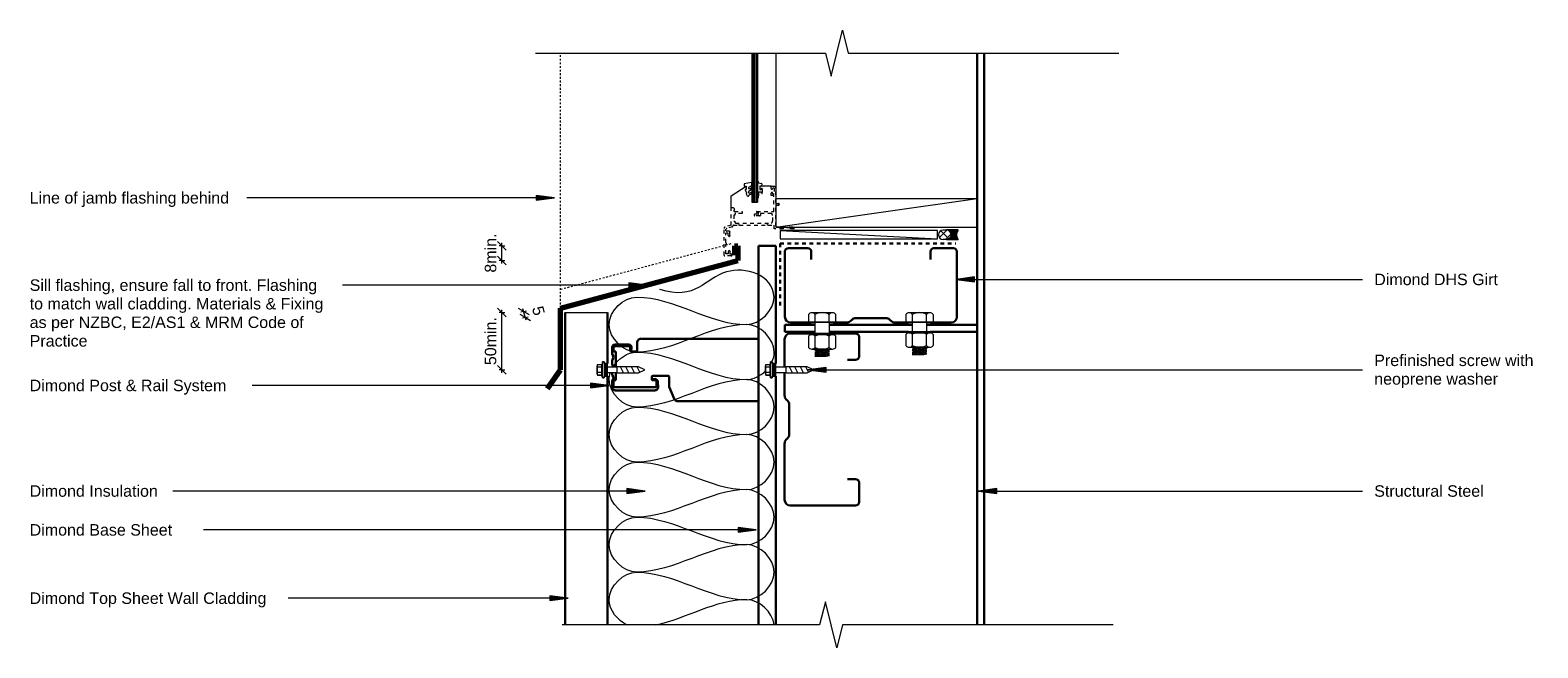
# Model space of a CAD drawing. Header units: millimetres. Extents: x -7275 to -5960, y 2528 to 3067.
import ezdxf

# ---------------------------------------------------------------- set-up
doc = ezdxf.new("R2010")
doc.units = ezdxf.units.MM
for name, pattern in [('Dash', [6.35, 3.175, -3.175]), ('Dash 1_16_', [3.175, 1.5875, -1.5875]), ('Dash 1_8_', [6.35, 3.175, -3.175])]:
    doc.linetypes.add(name, pattern=pattern)
for name, color, linetype, lineweight in [('A-ANNO-DIMS', 7, 'Continuous', 9), ('A-ANNO-DIMS-5', 7, 'Continuous', 9), ('A-DETL', 7, 'Continuous', 18), ('A-DETL-GENF', 7, 'Continuous', 9), ('A-DETL-GENF-HDLN', 7, 'Dash 1_8_', 9), ('A-DETL-MEDM', 7, 'Continuous', 30), ('A-DETL-THIN', 7, 'Continuous', 9), ('G-ANNO-TEXT', 7, 'Continuous', 9)]:
    doc.layers.add(name, color=color, linetype=linetype, lineweight=lineweight)
doc.layers.add('A-DETL-HDLN', color=7, linetype='Dash 1_16_', lineweight=9, true_color=0x3e3e3e)
doc.styles.add('Arial', font='arial.ttf', dxfattribs={"height": 10})
doc.dimstyles.new('New_ARIAL_2', dxfattribs={"dimscale": 304.8, "dimtxt": 10.202594, "dimasz": 0.024606, "dimexe": 0.008202, "dimexo": 0.0625, "dimgap": 0.00651, "dimtad": 1, "dimdec": 0, "dimzin": 0, "dimdsep": 46, "dimtxsty": 'Arial', "dimblk1": 'OBLIQUE', "dimblk2": 'OBLIQUE', "dimsah": 1, "dimcen": 0.09, "dimdle": 0.008202, "dimazin": 0, "dimtfac": 1, "dimtdec": 4, "dimtix": 1, "dimtmove": 2, "dimatfit": 3, "dimfxl": 0.008202, "dimfxlon": 1, "dimtvp": 1, "dimtolj": 1, "dimtzin": 0, "dimarcsym": 2})
doc.dimstyles.new('New_ARIAL_2_1', dxfattribs={"dimscale": 304.8, "dimtxt": 10.202594, "dimasz": 0.024606, "dimexe": 0.008202, "dimexo": 0.0625, "dimgap": 0.00651, "dimtad": 1, "dimdec": 0, "dimzin": 0, "dimdsep": 46, "dimtxsty": 'Arial', "dimblk1": 'OBLIQUE', "dimblk2": 'OBLIQUE', "dimsah": 1, "dimcen": 0.09, "dimdle": 0.008202, "dimazin": 0, "dimtfac": 1, "dimtdec": 4, "dimtix": 1, "dimtmove": 0, "dimatfit": 3, "dimfxl": 0.008202, "dimfxlon": 1, "dimtvp": 1, "dimtolj": 1, "dimtzin": 0, "dimarcsym": 2})

# ---------------------------------------------------------------- blocks, each defined once
blk = doc.blocks.new('dmd _timber liner1 - window head 2-2126770-ASC - Window Sil')
at = {"layer": 'A-DETL-GENF'}
for p, q in [((12.5, 87.8), (-12.5, 87.8)), ((-12.5, 87.8), (-12.5, -81.7)), ((-12.5, 87.8), (12.5, -87.8)), ((-12.5, -81.7), (-12.5, -87.8))]:
    blk.add_line(p, q, dxfattribs=at)
blk = doc.blocks.new('Dimond AshGrid Post _ Rail Base - Dimond AshGrid Post _ Rail Base-2102064-ASC - Window Sil')
at = {"layer": 'A-DETL-GENF', "lineweight": 30}
for p, q in [((193.7, 22.5), (-137, 22.5)), ((193.7, 7.5), (193.7, 22.5)), ((-137, 7.5), (80, 7.5)), ((91, 7.5), (193.7, 7.5))]:
    blk.add_line(p, q, dxfattribs=at)
blk = doc.blocks.new('window head1 - Window 2-1971281-ASC - Window Sil')
at = {"layer": 'A-DETL-GENF'}
for p, q in [((18, 130), (18, 0)), ((19.3, 130), (19.3, 0)), ((20.5, 130), (20.5, 0)), ((21.8, 130), (21.8, 0)), ((23, 130), (23, 0)), ((0, 5.5), (13, 13.8)), ((11.3, 15.7), (11.5, 14)), ((17.7, 17), (11.5, 16)), ((11.5, 14), (13, 14)), ((13, 14), (13, 11.1)), ((18, 15.4), (18, 16.7)), ((23, 10.9), (23, 17.7)), ((23.5, 17.9), (24, 16.9)), ((24, 16.9), (26.5, 16.2)), ((26.6, 14), (25, 14)), ((25, 14), (25, 11.1)), ((35, 13.8), (25, 13.8)), ((26.7, 16), (26.6, 14)), ((0, -5), (0, 5.5)), ((12.3, 10.7), (13.5, 8.1)), ((13, 11.1), (12.5, 11.1)), ((13.1, 7.3), (14.1, 5.4)), ((13.5, 7.6), (13.3, 7.6)), ((13.5, 8.1), (13.5, 7.6)), ((15.4, 11.8), (15.4, 12.8)), ((15.4, 8.2), (15.4, 9.3)), ((17.9, 8.6), (17.8, 8.8)), ((23, 3.7), (23, 9.2)), ((24, 7.1), (23.5, 3.7)), ((26.3, 8.6), (24, 8.6)), ((24, 8.6), (24, 7.1)), ((25, 11.1), (26.3, 11.1)), ((26.3, 11.1), (26.5, 11.9)), ((26.5, 7.8), (26.3, 8.6)), ((18, 0), (23, 0))]:
    blk.add_line(p, q, dxfattribs=at)
for centre, radius, start, end in [((11.6, 15.8), 0.25, 98.9539, 185), ((15.9, 12.8), 0.5, 110.3376, 180), ((14.3, 17.2), 4.21, 290.3376, 332.611), ((17.8, 16.7), 0.25, 0, 98.9539), ((17.5, 15.4), 0.5, 330.8296, 0), ((23.3, 17.7), 0.25, 30, 180), ((26.5, 16), 0.25, 355.2581, 75), ((12.5, 10.9), 0.25, 90, 205.0113), ((13.3, 7.4), 0.237, 90, 210), ((14.6, 5.6), 0.5, 210, 265.8647), ((14.5, 6.1), 1, 272.9238, 342.0104), ((15.7, 11.8), 0.25, 180, 286.0713), ((15.9, 9.3), 0.5, 114.9861, 180), ((15.7, 8.2), 0.25, 180, 279.7223), ((15.9, 5.7), 0.5, 114.8217, 162.0104), ((14.6, 15.6), 4.19, 286.0713, 313.892), ((13.3, 15), 5.78, 294.9861, 325.3164), ((15.2, 11), 3.16, 279.7223, 314.6551), ((13.5, 11), 5.31, 294.8217, 328.6996), ((17.6, 8.6), 0.25, 40.7931, 134.6551), ((17.6, 12.3), 0.3, 33, 112.8064), ((17.3, 12), 0.682, 323.0151, 33), ((17.6, 8.3), 0.444, 327.2992, 40.7931), ((23.3, 3.7), 0.25, 180, 351.6264), ((26.8, 11.8), 0.25, 28.0725, 162.412), ((26.8, 7.8), 0.25, 197.588, 331.9275), ((23, 9.8), 4.5, 331.9275, 28.0725)]:
    blk.add_arc(centre, radius, start, end, dxfattribs=at)
at = {"layer": 'A-DETL-GENF-HDLN'}
for p, q in [((35, 11.8), (35, 13.8)), ((35, 13.8), (39, 13.8)), ((39, -0.4), (39, 13.8)), ((35, 5.8), (35, 7.9)), ((37.3, 5.8), (35, 5.8)), ((36.3, 12.6), (37.5, 12.6)), ((36.3, 12.6), (36.3, 11.8)), ((36.3, 7.1), (36.3, 7.9)), ((37.5, 7.1), (36.3, 7.1)), ((37.3, -8.2), (37.3, 5.8)), ((37.5, 12.6), (37.5, 7.1)), ((0, -20.2), (0, -5)), ((2, -5), (0, -5)), ((2.9, -5.8), (2, -5)), ((3, -6.5), (2.4, -7.4)), ((3.3, -11.4), (2.4, -11.4)), ((2.4, -11.4), (2.4, -16.6)), ((2.9, -8.2), (9.6, -8.2)), ((3.3, -10.4), (3.3, -11.4)), ((9.6, -9.9), (4, -9.9)), ((23.7, -10.5), (20.8, -10.5)), ((25, -12), (20.8, -12)), ((22.4, -8.2), (37.3, -8.2)), ((23.7, -9), (22.4, -9)), ((25.6, -10.4), (25.6, -11.6)), ((35.1, -9.9), (26.2, -9.9)), ((35.7, -11.4), (35.7, -10.4)), ((36.5, -11.4), (35.7, -11.4)), ((36.5, -16.7), (36.5, -11.4)), ((39, -3.4), (39, -21.9)), ((39, -20.8), (39, -3.8)), ((39.7, -1.2), (41.3, -1.2)), ((39.7, -2.7), (41.3, -2.7)), ((-6.2, -46.3), (-6.2, -23)), ((0, -20.2), (-5.5, -21.6)), ((-4.5, -24.9), (-4.5, -23.7)), ((-1.7, -25.4), (-4, -25.4)), ((1, -21.6), (-3.7, -22.9)), ((-1, -29.1), (-1, -26.1)), ((2, -20.2), (6.2, -20.2)), ((2.4, -16.6), (3.3, -16.6)), ((3.3, -16.6), (3.3, -17.5)), ((3.9, -18.2), (35.1, -18.2)), ((6.8, -19.6), (6.2, -20.2)), ((7.4, -20.2), (6.8, -19.6)), ((7.4, -20.2), (31.2, -20.2)), ((31.8, -19.6), (31.2, -20.2)), ((32.4, -20.2), (31.8, -19.6)), ((32.4, -20.2), (37.5, -20.2)), ((36.5, -16.7), (35.7, -16.7)), ((35.7, -16.7), (35.7, -17.7)), ((37.5, -23.2), (37.5, -20.2)), ((45.3, -23.2), (37.5, -23.2)), ((53.7, -21.9), (39, -21.9)), ((51.7, -22.3), (45.3, -22.3)), ((45.3, -22.3), (45.3, -23.2)), ((51.7, -23.2), (51.7, -22.3)), ((54.9, -23.2), (51.7, -23.2)), ((-4.5, -35.3), (-4.5, -27.2)), ((-2.5, -27.2), (-4.5, -27.2)), ((-4.5, -45), (-4.5, -36.9)), ((-2.5, -29.1), (-2.5, -27.2)), ((0.1, -46.9), (-5.6, -46.9)), ((-2.5, -45), (-4.5, -45)), ((-2.5, -43.1), (-2.5, -45)), ((-1, -43.1), (-1, -45.4)), ((0.1, -45.4), (-1, -45.4))]:
    blk.add_line(p, q, dxfattribs=at)
for centre, radius, start, end in [((35.6, 11.8), 0.625, 180, 360), ((35.6, 7.9), 0.625, 0, 180), ((3, -7.6), 0.552, 158.5416, 261.4584), ((2.4, -6.2), 0.649, 332.2931, 42.2931), ((4.1, -10.7), 0.883, 86.8013, 159.1987), ((8.9, -9), 1.09, 309.0148, 50.9852), ((20.8, -11.2), 0.75, 90, 270), ((22.4, -8.6), 0.4, 90, 270), ((23.1, -9.7), 0.901, 303.6901, 56.3099), ((24.9, -11.2), 0.728, 265.8844, 333.3887), ((26.1, -10.4), 0.59, 86.6433, 173.3567), ((35.1, -10.5), 0.642, 10.4843, 89.5157), ((39.7, -0.4), 0.727, 180, 270), ((39.7, -3.4), 0.703, 90, 180), ((41.3, -1.9), 0.75, 270, 90), ((-3.8, -23.3), 2.37, 135.7767, 174.2233), ((-2.6, -24.7), 2.12, 119.6004, 150.3996), ((-3.9, -24.8), 0.554, 174.6098, 265.3902), ((-1.7, -26.1), 0.712, 360, 90), ((0.8, -21), 0.715, 280.5905, 9.4095), ((2.1, -20.7), 0.598, 92.5905, 189.4095), ((4, -17.4), 0.767, 188.9583, 277.0417), ((35, -17.4), 0.754, 264.6416, 333.3584), ((53.7, -23.2), 1.25, 360, 90), ((-5.1, -36.1), 1.01, 307.0865, 52.9135), ((-1.7, -29.1), 0.75, 180, 0), ((-5.6, -46.3), 0.571, 185.2881, 274.7119), ((-1.7, -43.1), 0.75, 0, 180), ((0.1, -46.1), 0.75, 270, 90)]:
    blk.add_arc(centre, radius, start, end, dxfattribs=at)
blk = doc.blocks.new('DHS_purlins_150 - Dimond hi-span steel purlin _specify size_-1449125-ASC - Window Sil')
at = {"layer": 'A-DETL-GENF', "lineweight": 30}
for p, q in [((0, 127.1), (0, 145)), ((5, 150), (62, 150)), ((65, 147), (65, 130)), ((62, 127), (55, 127)), ((0, 96.1), (0, 107.9)), ((2.5, 91.5), (1.5, 92.5)), ((4, 62.1), (4, 87.9)), ((0, 42.1), (0, 53.9)), ((1.5, 57.5), (2.5, 58.5)), ((0, 5), (0, 22.9)), ((55, 23), (62, 23)), ((65, 20), (65, 3)), ((62, 0), (5, 0))]:
    blk.add_line(p, q, dxfattribs=at)
for centre, radius, start, end in [((5, 145), 5, 90, 180), ((62, 147), 3, 0, 90), ((62, 130), 3, 270, 0), ((5, 96.1), 5, 180, 225), ((-1, 87.9), 5, 360, 45), ((5, 53.9), 5, 135, 180), ((-1, 62.1), 5, 315, 0), ((62, 20), 3, 360, 90), ((5, 5), 5, 180, 270), ((62, 3), 3, 270, 0)]:
    blk.add_arc(centre, radius, start, end, dxfattribs=at)
blk = doc.blocks.new('DHS_purlins_150 - Dimond hi-span steel purlin _specify size_-V1-ASC - Window Sil')
at = {"layer": 'A-DETL-GENF', "lineweight": 30}
for p, q in [((0, 120.5), (0, 145)), ((5, 150), (26.4, 150)), ((39.1, 150), (62, 150)), ((65, 147), (65, 130)), ((62, 127), (55, 127)), ((0, 96.1), (0, 116)), ((2.5, 91.5), (1.5, 92.5)), ((4, 62.1), (4, 87.9)), ((0, 5), (0, 53.9)), ((1.5, 57.5), (2.5, 58.5)), ((55, 23), (62, 23)), ((65, 20), (65, 3)), ((62, 0), (5, 0))]:
    blk.add_line(p, q, dxfattribs=at)
for centre, radius, start, end in [((5, 145), 5, 90, 180), ((62, 147), 3, 0, 90), ((62, 130), 3, 270, 0), ((5, 96.1), 5, 180, 225), ((-1, 87.9), 5, 360, 45), ((5, 53.9), 5, 135, 180), ((-1, 62.1), 5, 315, 0), ((62, 20), 3, 360, 90), ((5, 5), 5, 180, 270), ((62, 3), 3, 270, 0)]:
    blk.add_arc(centre, radius, start, end, dxfattribs=at)
blk = doc.blocks.new('Steel Structure - Steel Structure-2126712-ASC - Window Sil')
at = {"layer": 'A-DETL-GENF', "lineweight": 30}
for p, q in [((-57.8, 0), (-83.9, 0)), ((-83.9, 0), (-83.9, -6)), ((27.2, 0), (-45.1, 0)), ((83.9, 0), (39.9, 0)), ((-83.9, -6), (-57.8, -6)), ((-45.1, -6), (24, -6)), ((43.2, -6), (83.9, -6))]:
    blk.add_line(p, q, dxfattribs=at)
blk = doc.blocks.new('HP_WProof - PEF Rod with Sealant - HP_Wproof - PEF Rod With Sealant-1926630-ASC - Window Sil')
at = {"layer": 'A-DETL-GENF'}
h = blk.add_hatch(dxfattribs=at)
h.set_pattern_fill('FP_1', color=256, style=0, pattern_type=2)
h.set_pattern_definition([(315, (-2884.188, -6486.081), (3.535534, 3.535534), []), (45, (-2884.188, -6486.081), (-3.535534, 3.535534), [])])
h.paths.add_polyline_path([(0, -7.1), (0, -10.1), (0.1, -11.2), (0.5, -12.1), (1.2, -13), (2, -13.6), (3, -14.1), (4.1, -14.2), (5.1, -14.1), (6.1, -13.6), (7, -13), (7.6, -12.1), (8, -11.2), (8.2, -10.1), (8.2, -7.1), (8, -6.1), (7.6, -5.1), (7, -4.2), (6.1, -3.6), (5.1, -3.2), (4.1, -3), (3, -3.2), (2, -3.6), (1.2, -4.2), (0.5, -5.1), (0.1, -6.1)])
blk.add_hatch(color=256, dxfattribs=at).paths.add_polyline_path([(0, -10.2), (0, -20.3), (1.2, -19.5), (2.6, -19), (4.1, -18.8), (5.5, -19), (7, -19.5), (8.2, -20.3), (8.2, -10.2), (8, -11.2), (7.6, -12.2), (7, -13), (6.1, -13.7), (5.1, -14.1), (4.1, -14.2), (2.9, -14.1), (2, -13.7), (1.2, -13), (0.5, -12.2), (0.1, -11.2)])
for p, q in [((0, -10.1), (0, -7.1)), ((0, -10.2), (0, -20.3)), ((8.2, -7.1), (8.2, -10.1)), ((8.2, -20.3), (8.2, -10.2))]:
    blk.add_line(p, q, dxfattribs=at)
for centre, radius, start, end in [((4.1, -7.1), 4.08, 0, 180), ((4.1, -10.1), 4.08, 180, 0), ((4.1, -25.4), 6.54, 51.4478, 128.5522)]:
    blk.add_arc(centre, radius, start, end, dxfattribs=at)
blk = doc.blocks.new('Packer _Adjustable_1 - Packer _Adjustable_ 2-2059494-ASC - Window Sil')
at = {"layer": 'A-DETL-GENF'}
for p, q in [((83, 109), (75.6, 109)), ((75.6, 109), (75.6, -28.2)), ((75.6, -28.2), (83, 109)), ((83, -28.2), (83, 109)), ((75.6, -28.2), (83, -28.2))]:
    blk.add_line(p, q, dxfattribs=at)
blk = doc.blocks.new('Dimond AshGrid Post _ Rail System - Dimond AshGrid Post _ Rail System-2102585-ASC - Window Sil')
at = {"layer": 'A-DETL-GENF', "lineweight": 30}
for p, q in [((-27.2, -87.2), (-27.2, 15)), ((-27.2, 15), (27.2, 15)), ((27.2, 15), (27.2, -4.2)), ((27.2, -4.2), (27.2, -56.3)), ((5.2, -63.9), (5.2, -77.2)), ((14.9, -62.9), (6.2, -62.9)), ((26, -58.2), (14.9, -62.9)), ((6.2, -78.2), (8.1, -78.2)), ((8, -77.6), (8, -75.4)), ((9.1, -77.2), (9.1, -75.2)), ((10.2, -74), (15.1, -74)), ((10.3, -72.9), (15.3, -72.7)), ((15.1, -74), (15.1, -111.5)), ((17.9, -75.1), (17.9, -110.2)), ((-17, -91), (-23.5, -91)), ((-16, -96), (-16, -92)), ((-22.1, -110.2), (-22.1, -98.2)), ((-20.8, -108.7), (-20.8, -97)), ((-20.8, -97), (-17, -97)), ((-19.4, -95.8), (-16, -96.2)), ((-16, -111.5), (-19.7, -111.5)), ((-14.3, -112.7), (-19.7, -112.7)), ((-2.2, -109.5), (-16, -109.5)), ((-16, -109.5), (-16, -111.5)), ((-11.7, -111.6), (-13.2, -112.4)), ((-9.1, -112.4), (-10.6, -111.6)), ((-5.3, -112.7), (-8, -112.7)), ((-2.7, -111.6), (-4.2, -112.4)), ((9.1, -109.5), (2.3, -109.5)), ((3.7, -112.7), (2.3, -112.7)), ((6.3, -111.6), (4.8, -112.4)), ((8.9, -112.4), (7.4, -111.6)), ((9.1, -111.5), (9.1, -109.5)), ((15.1, -111.5), (9.1, -111.5)), ((15.4, -112.7), (10, -112.7))]:
    blk.add_line(p, q, dxfattribs=at)
for centre, radius, start, end in [((6.2, -63.9), 1, 90, 180), ((25.2, -56.3), 2.01, 293.4212, 360), ((6.2, -77.2), 1, 180, 270), ((10.4, -75.4), 2.45, 92.86, 180), ((8.1, -77.2), 1, 270, 0), ((10.3, -75.2), 1.2, 94.7771, 180), ((15.4, -75.1), 2.45, 360, 92.86), ((-23.5, -87.3), 3.71, 179.3636, 270), ((-17, -92), 1, 0, 90), ((-19.7, -98.2), 2.45, 84, 180), ((-17, -96), 1, 270, 0), ((-19.7, -110.2), 2.45, 180, 270), ((-16.8, -108.7), 4.02, 180, 223.5804), ((-14.3, -110.2), 2.45, 270, 296.3314), ((-11.2, -112.7), 1.25, 63.6686, 116.3314), ((-8, -110.2), 2.45, 243.6686, 270), ((-5.3, -110.2), 2.45, 270, 296.3314), ((-2.2, -112.7), 1.25, 94.6577, 116.3314), ((3.7, -110.2), 2.45, 270, 296.3314), ((6.8, -112.7), 1.25, 63.6686, 116.3314), ((10, -110.2), 2.45, 243.6686, 270), ((15.4, -110.2), 2.45, 270, 360)]:
    blk.add_arc(centre, radius, start, end, dxfattribs=at)
blk = doc.blocks.new('Long section5 - Dimond Brownbuilt 900 wall cladding _specify thickness and coating_-2060489-ASC - Window Sil')
at = {"layer": 'A-DETL-GENF'}
blk.add_line((0, 0), (0, 37), dxfattribs=at)
at = {"layer": 'A-DETL-MEDM'}
for p, q in [((44.4, 37), (0, 37)), ((272.5, 37), (55.4, 37)), ((0, 0), (272.5, 0))]:
    blk.add_line(p, q, dxfattribs=at)
blk = doc.blocks.new('Steel Structure - Steel Structure-2047354-ASC - Window Sil')
at = {"layer": 'A-DETL-GENF', "lineweight": 30}
for p, q in [((239.8, 6), (-259, 6)), ((-259, 0), (239.8, 0))]:
    blk.add_line(p, q, dxfattribs=at)
blk = doc.blocks.new('Break Line_dimond - Break Line_dimond-2061600-ASC - Window Sil')
at = {"layer": 'A-DETL-GENF'}
for p, q in [((5, 20), (0, 0)), ((10, 0), (5, 20)), ((-10, 0), (-246.1, 0)), ((-5, -20), (-10, 0)), ((0, 0), (-5, -20)), ((262.8, 0), (10, 0))]:
    blk.add_line(p, q, dxfattribs=at)
blk = doc.blocks.new('Break Line_dimond - Break Line_dimond-2049729-ASC - Window Sil')
at = {"layer": 'A-DETL-GENF'}
for p, q in [((-10, 0), (-5, 20)), ((-5, 20), (0, 0)), ((-246.1, 0), (-10, 0)), ((0, 0), (5, -20)), ((5, -20), (10, 0)), ((10, 0), (234.7, 0))]:
    blk.add_line(p, q, dxfattribs=at)
blk = doc.blocks.new('Detail-Screws-12Gx45mmTek screw 30mm1 - Prefinished screw with neoprene washer-2084859-ASC - Window Sil')
at = {"layer": 'A-DETL-GENF'}
blk.add_hatch(color=256, dxfattribs=at).paths.add_polyline_path([(-5.5, 0), (5.5, 0), (5.5, 3), (-5.5, 3)])
for p, q in [((-4.5, 5), (-7, 4.5)), ((-7, 4.5), (-4.5, 5)), ((-7, 4.5), (-7, 3)), ((-7, 3), (-7, 4.5)), ((-7, 4.5), (7, 4.5)), ((-7, 3), (-5.5, 3)), ((-5.5, 3), (-7, 3)), ((5.5, 3), (-5.5, 3)), ((-5.5, 3), (-5.5, 0)), ((-5.5, 0), (5.5, 0)), ((-4.5, 8.7), (-4.5, 5)), ((-4.5, 5), (-4.5, 8.7)), ((-4.5, 5), (4.5, 5)), ((3.4, 9), (-3.4, 9)), ((-3.4, 9), (3.4, 9)), ((-2.3, 0), (-2.3, -8.4)), ((-2.3, 5), (-2.3, 8.7)), ((2.2, 5), (2.2, 8.7)), ((2.2, -8.4), (2.2, 0)), ((4.5, 5), (4.5, 8.7)), ((4.5, 5), (4.5, 8.7)), ((7, 4.5), (4.5, 5)), ((7, 4.5), (4.5, 5)), ((5.5, 3), (7, 3)), ((7, 3), (5.5, 3)), ((5.5, 0), (5.5, 3)), ((7, 3), (7, 4.5)), ((7, 4.5), (7, 3)), ((-2.3, -8.4), (-2.6, -8.4)), ((-2.6, -8.4), (-2.6, -26.9)), ((-2.6, -13.9), (2.5, -11.2)), ((-2.3, -8.4), (2.2, -8.4)), ((2.5, -8.4), (2.2, -8.4)), ((2.5, -26.9), (2.5, -8.4)), ((-2.6, -18.7), (2.5, -16)), ((-2.6, -23.5), (2.5, -20.8)), ((-2, -28.1), (2.5, -25.7)), ((-2.6, -26.9), (0, -32.4)), ((0, -32.4), (2.5, -26.9))]:
    blk.add_line(p, q, dxfattribs=at)
for centre, radius, start, end in [((-3.4, 6.9), 2.13, 90, 121.8908), ((-3.4, 6.9), 2.13, 58.1092, 121.8908), ((0, 1), 8.04, 73.7398, 106.2602), ((3.4, 6.9), 2.13, 58.1092, 121.8908), ((3.4, 6.9), 2.13, 58.1092, 90)]:
    blk.add_arc(centre, radius, start, end, dxfattribs=at)
blk = doc.blocks.new('Detail-Screws-12Gx45mmTek screw 30mm1 - Prefinished screw with neoprene washer-2084946-ASC - Window Sil')
at = {"layer": 'A-DETL-GENF'}
blk.add_hatch(color=256, dxfattribs=at).paths.add_polyline_path([(-5.5, 0), (5.5, 0), (5.5, 3), (-5.5, 3)])
for p, q in [((-4.5, 5), (-7, 4.5)), ((-7, 4.5), (-4.5, 5)), ((-7, 4.5), (-7, 3)), ((-7, 3), (-7, 4.5)), ((-7, 4.5), (7, 4.5)), ((-7, 3), (-5.5, 3)), ((-5.5, 3), (-7, 3)), ((5.5, 3), (-5.5, 3)), ((-5.5, 3), (-5.5, 0)), ((-5.5, 0), (5.5, 0)), ((-4.5, 8.7), (-4.5, 5)), ((-4.5, 5), (-4.5, 8.7)), ((-4.5, 5), (4.5, 5)), ((3.4, 9), (-3.4, 9)), ((-3.4, 9), (3.4, 9)), ((-2.3, 0), (-2.3, -9)), ((-2.3, 5), (-2.3, 8.7)), ((2.2, 5), (2.2, 8.7)), ((2.2, -9), (2.2, 0)), ((4.5, 5), (4.5, 8.7)), ((4.5, 5), (4.5, 8.7)), ((7, 4.5), (4.5, 5)), ((7, 4.5), (4.5, 5)), ((5.5, 3), (7, 3)), ((7, 3), (5.5, 3)), ((5.5, 0), (5.5, 3)), ((7, 3), (7, 4.5)), ((7, 4.5), (7, 3)), ((-2.3, -9), (-2.6, -9)), ((-2.6, -9), (-2.6, -27.5)), ((-2.6, -14.6), (2.5, -11.9)), ((-2.3, -9), (2.2, -9)), ((2.5, -9), (2.2, -9)), ((2.5, -27.5), (2.5, -9)), ((-2.6, -19.4), (2.5, -16.7)), ((-2.6, -24.2), (2.5, -21.5)), ((-2.6, -27.5), (0, -33)), ((-2, -28.7), (2.5, -26.3)), ((0, -33), (2.5, -27.5))]:
    blk.add_line(p, q, dxfattribs=at)
for centre, radius, start, end in [((-3.4, 6.9), 2.13, 90, 121.8908), ((-3.4, 6.9), 2.13, 58.1092, 121.8908), ((0, 1), 8.04, 73.7398, 106.2602), ((3.4, 6.9), 2.13, 58.1092, 121.8908), ((3.4, 6.9), 2.13, 58.1092, 90)]:
    blk.add_arc(centre, radius, start, end, dxfattribs=at)
blk = doc.blocks.new('Anchor Bolts-Side - 1_2_-2067508-ASC - Window Sil')
at = {"layer": 'A-DETL-GENF'}
for p, q in [((-12, 159.5), (-12, 153.2)), ((9, 161), (-9, 161)), ((-6.1, 153.2), (-6.1, 159.5)), ((6.1, 153.2), (6.1, 159.5)), ((12, 153.2), (12, 159.5)), ((-12, 153.2), (12, 153.2)), ((-9.6, 153.2), (-9.6, 152.4)), ((-9.6, 152.4), (-6.4, 152.4)), ((6.3, 152.4), (-6.4, 152.4)), ((-6.4, 152.4), (-6.4, 144.4)), ((6.3, 152.4), (9.6, 152.4)), ((6.3, 144.4), (6.3, 152.4)), ((9.6, 152.4), (9.6, 153.2)), ((-12, 142.1), (-12, 132.4)), ((9.6, 144.4), (-9.6, 144.4)), ((-9.6, 144.4), (-9.6, 143.6)), ((-9.6, 143.6), (9.6, 143.6)), ((-9, 143.6), (-9.6, 143.6)), ((-6.1, 132.4), (-6.1, 142.1)), ((6.1, 132.4), (6.1, 142.1)), ((9, 143.6), (9.6, 143.6)), ((9.6, 143.6), (9.6, 144.4)), ((12, 132.4), (12, 142.1)), ((-9, 130.9), (-6.4, 130.9)), ((3.6, 130.9), (-6.4, 130.9)), ((-6.4, 130.9), (-3.6, 130.1)), ((-3.6, 130.1), (-6.4, 129.3)), ((-6.4, 129.3), (-3.6, 128.5)), ((-3.6, 128.5), (-6.4, 127.7)), ((-6.4, 127.7), (6.3, 128.5)), ((-6.4, 127.7), (-3.6, 126.9)), ((-3.6, 126.9), (-6.4, 126.1)), ((-6.4, 126.1), (-3.6, 125.3)), ((-3.6, 125.3), (-6.4, 124.6)), ((-6.4, 124.6), (6.3, 125.3)), ((-6.4, 124.6), (3.6, 124.6)), ((-6.4, 129.3), (6.5, 130.1)), ((-6.4, 126.1), (6.3, 126.9)), ((-3.6, 130.1), (3.6, 130.9)), ((-3.6, 128.5), (3.6, 129.3)), ((-3.6, 126.9), (3.6, 127.7)), ((-3.6, 125.3), (3.6, 126.1)), ((3.6, 130.9), (9, 130.9)), ((6.5, 130.1), (3.6, 130.9)), ((3.6, 129.3), (6.5, 130.1)), ((6.3, 128.5), (3.6, 129.3)), ((3.6, 127.7), (6.3, 128.5)), ((6.3, 126.9), (3.6, 127.7)), ((3.6, 126.1), (6.3, 126.9)), ((6.3, 125.3), (3.6, 126.1)), ((3.6, 124.6), (6.3, 125.3))]:
    blk.add_line(p, q, dxfattribs=at)
for centre, radius, start, end in [((-9, 157.4), 3.67, 90, 143.5146), ((-9, 157.4), 3.67, 36.4854, 143.5146), ((0, 148), 13.1, 62.3699, 117.6301), ((9, 157.4), 3.67, 36.4854, 143.5146), ((9, 157.4), 3.67, 36.4854, 90), ((-9, 139.9), 3.67, 90, 143.5146), ((-9, 139.9), 3.67, 36.4854, 143.5146), ((-9, 134.6), 3.67, 216.4854, 270), ((-9, 134.6), 3.67, 216.4854, 323.5146), ((0, 130.6), 13.1, 62.3699, 117.6301), ((0, 144), 13.1, 242.3699, 297.6301), ((9, 139.9), 3.67, 36.4854, 143.5146), ((9, 134.6), 3.67, 216.4854, 323.5146), ((9, 139.9), 3.67, 36.4854, 90), ((9, 134.6), 3.67, 270, 323.5146), ((9, 134.6), 3.67, 270, 323.5146)]:
    blk.add_arc(centre, radius, start, end, dxfattribs=at)
blk = doc.blocks.new('Anchor Bolts-Side - 1_2_-2077532-ASC - Window Sil')
at = {"layer": 'A-DETL-GENF'}
for p, q in [((-12, 159.5), (-12, 153.2)), ((9, 161), (-9, 161)), ((-6.1, 153.2), (-6.1, 159.5)), ((6.1, 153.2), (6.1, 159.5)), ((12, 153.2), (12, 159.5)), ((-12, 153.2), (12, 153.2)), ((-9.6, 153.2), (-9.6, 152.4)), ((-9.6, 152.4), (-6.4, 152.4)), ((6.3, 152.4), (-6.4, 152.4)), ((-6.4, 152.4), (-6.4, 142.8)), ((6.3, 152.4), (9.6, 152.4)), ((6.3, 142.8), (6.3, 152.4)), ((9.6, 152.4), (9.6, 153.2)), ((-12, 140.5), (-12, 130.8)), ((9.6, 142.8), (-9.6, 142.8)), ((-9.6, 142.8), (-9.6, 142)), ((-9.6, 142), (9.6, 142)), ((-9, 142), (-9.6, 142)), ((-6.1, 130.8), (-6.1, 140.5)), ((6.1, 130.8), (6.1, 140.5)), ((9, 142), (9.6, 142)), ((9.6, 142), (9.6, 142.8)), ((12, 130.8), (12, 140.5)), ((-9, 129.3), (-6.4, 129.3)), ((3.6, 129.3), (-6.4, 129.3)), ((-6.4, 129.3), (-3.6, 128.5)), ((-3.6, 128.5), (-6.4, 127.7)), ((-6.4, 127.7), (-3.6, 126.9)), ((-3.6, 126.9), (-6.4, 126.1)), ((-6.4, 126.1), (6.3, 126.9)), ((-6.4, 126.1), (-3.6, 125.3)), ((-3.6, 125.3), (-6.4, 124.6)), ((-6.4, 124.6), (-3.6, 123.8)), ((-3.6, 123.8), (-6.4, 123)), ((-6.4, 123), (6.3, 123.8)), ((-6.4, 123), (3.6, 123)), ((-6.4, 127.7), (6.5, 128.5)), ((-6.4, 124.6), (6.3, 125.3)), ((-3.6, 128.5), (3.6, 129.3)), ((-3.6, 126.9), (3.6, 127.7)), ((-3.6, 125.3), (3.6, 126.1)), ((-3.6, 123.8), (3.6, 124.6)), ((3.6, 129.3), (9, 129.3)), ((6.5, 128.5), (3.6, 129.3)), ((3.6, 127.7), (6.5, 128.5)), ((6.3, 126.9), (3.6, 127.7)), ((3.6, 126.1), (6.3, 126.9)), ((6.3, 125.3), (3.6, 126.1)), ((3.6, 124.6), (6.3, 125.3)), ((6.3, 123.8), (3.6, 124.6)), ((3.6, 123), (6.3, 123.8))]:
    blk.add_line(p, q, dxfattribs=at)
for centre, radius, start, end in [((-9, 157.4), 3.67, 90, 143.5146), ((-9, 157.4), 3.67, 36.4854, 143.5146), ((0, 148), 13.1, 62.3699, 117.6301), ((9, 157.4), 3.67, 36.4854, 143.5146), ((9, 157.4), 3.67, 36.4854, 90), ((-9, 138.3), 3.67, 90, 143.5146), ((-9, 138.3), 3.67, 36.4854, 143.5146), ((0, 129), 13.1, 62.3699, 117.6301), ((9, 138.3), 3.67, 36.4854, 143.5146), ((9, 138.3), 3.67, 36.4854, 90), ((-9, 133), 3.67, 216.4854, 270), ((-9, 133), 3.67, 216.4854, 323.5146), ((0, 142.4), 13.1, 242.3699, 297.6301), ((9, 133), 3.67, 216.4854, 323.5146), ((9, 133), 3.67, 270, 323.5146), ((9, 133), 3.67, 270, 323.5146)]:
    blk.add_arc(centre, radius, start, end, dxfattribs=at)
blk = doc.blocks.new('DIMBLOCK1-ASC - Window Sil')
at = {"layer": 'A-ANNO-DIMS-5'}
for p, q in [((-6844.8, 2821.3), (-6849.4, 2824)), ((-6843.4, 2816.1), (-6848, 2818.7)), ((-6844.8, 2821.3), (-6847.3, 2820.7)), ((-6843.4, 2816.1), (-6845.8, 2815.4)), ((-6842.8, 2813.6), (-6845.5, 2823.7)), ((-6844.8, 2821.3), (-6842.4, 2822)), ((-6844.8, 2821.3), (-6840.2, 2818.7)), ((-6843.4, 2816.1), (-6841, 2816.7)), ((-6843.4, 2816.1), (-6838.8, 2813.4))]:
    blk.add_line(p, q, dxfattribs=at)
at = {"layer": 'A-ANNO-DIMS-5', "color": 0, "insert": (-6828.1, 2827), "char_height": 10, "width": 9.229, "attachment_point": 1, "rotation": 285, "line_spacing_factor": 0.941778, "style": 'Arial'}
blk.add_mtext('5', dxfattribs=at)
blk = doc.blocks.new('_Oblique')
at = {"color": 0, "linetype": 'ByBlock', "lineweight": -2}
blk.add_line((-0.5, -0.5), (0.5, 0.5), dxfattribs=at)
blk = doc.blocks.new('DIMBLOCK2-ASC - Window Sil')
at = {"layer": 'A-ANNO-DIMS-5'}
for p, q in [((-6863.9, 2878.6), (-6867.6, 2882.4)), ((-6863.9, 2863.2), (-6863.9, 2881.1)), ((-6863.9, 2865.7), (-6867.6, 2869.5)), ((-6863.9, 2878.6), (-6866.4, 2878.6)), ((-6863.9, 2878.6), (-6860.1, 2874.9)), ((-6863.9, 2878.6), (-6861.4, 2878.6)), ((-6863.9, 2865.7), (-6866.4, 2865.7)), ((-6863.9, 2865.7), (-6860.1, 2862)), ((-6863.9, 2865.7), (-6861.4, 2865.7))]:
    blk.add_line(p, q, dxfattribs=at)
at = {"layer": 'A-ANNO-DIMS-5', "color": 0, "insert": (-6878.8, 2855.2), "char_height": 10, "width": 40.873, "attachment_point": 1, "rotation": 90, "line_spacing_factor": 0.941778, "style": 'Arial'}
blk.add_mtext('8min.', dxfattribs=at)
blk = doc.blocks.new('DIMBLOCK3-ASC - Window Sil')
at = {"layer": 'A-ANNO-DIMS-5'}
for p, q in [((-6863.9, 2820.4), (-6867.6, 2824.1)), ((-6863.9, 2820.4), (-6866.4, 2820.4)), ((-6863.9, 2767.9), (-6863.9, 2822.9)), ((-6863.9, 2820.4), (-6860.1, 2816.6)), ((-6863.9, 2820.4), (-6861.4, 2820.4)), ((-6863.9, 2770.4), (-6867.6, 2774.1)), ((-6863.9, 2770.4), (-6866.4, 2770.4)), ((-6863.9, 2770.4), (-6860.1, 2766.6)), ((-6863.9, 2770.4), (-6861.4, 2770.4))]:
    blk.add_line(p, q, dxfattribs=at)
at = {"layer": 'A-ANNO-DIMS-5', "color": 0, "insert": (-6878.8, 2774.5), "char_height": 10, "width": 50.103, "attachment_point": 1, "rotation": 90, "line_spacing_factor": 0.941778, "style": 'Arial'}
blk.add_mtext('50min.', dxfattribs=at)

msp = doc.modelspace()

# ---------------------------------------------------------------- hatches: boundary and pattern name
at = {"layer": 'G-ANNO-TEXT'}
for points in [[(-6818.1, 2920.5), (-6834, 2922.6), (-6834, 2918.4)], [(-6737.2, 2844.3), (-6753, 2846.4), (-6753, 2842.2)], [(-6467.5, 2849.3), (-6451.6, 2847.3), (-6451.6, 2851.4)], [(-6596.9, 2770.4), (-6581, 2768.3), (-6581, 2772.5)], [(-6770.7, 2756.8), (-6786.6, 2758.9), (-6786.6, 2754.8)], [(-6739, 2664.7), (-6754.8, 2666.8), (-6754.8, 2662.6)], [(-6448, 2664.7), (-6432.1, 2662.6), (-6432.1, 2666.8)], [(-6642, 2630.8), (-6657.9, 2632.9), (-6657.9, 2628.7)], [(-6806.1, 2571.2), (-6822, 2573.2), (-6822, 2569.1)]]:
    msp.add_hatch(color=256, dxfattribs=at).paths.add_polyline_path(points)

# ---------------------------------------------------------------- linework, layer by layer
at = {"layer": 'A-DETL', "linetype": 'Dash', "lineweight": 30}
for q in [(-6467.8, 2880.6), (-6621, 2823.4)]:
    msp.add_line((-6621, 2880.6), q, dxfattribs=at)
at = {"layer": 'A-DETL', "lineweight": 70}
for p, q in [((-6661.1, 2878.6), (-6658.1, 2878.6)), ((-6661.1, 2878.6), (-6661.1, 2870.5)), ((-6658.1, 2878.6), (-6658.1, 2865.7)), ((-6812.7, 2824.3), (-6658.1, 2865.7)), ((-6812.7, 2770.4), (-6812.7, 2824.3)), ((-6824.2, 2754), (-6812.7, 2770.4))]:
    msp.add_line(p, q, dxfattribs=at)
at = {"layer": 'A-DETL', "lineweight": 9}
msp.add_open_spline([(-6626.4, 2833.6), (-6627.4, 2853.8), (-6678.4, 2868.4), (-6695, 2830.4), (-6726.2, 2840.5)], degree=3, knots=[0, 0, 0, 0, 0.1235504, 0.2605461, 0.2605461, 0.2605461, 0.2605461], dxfattribs=at)
at = {"layer": 'A-DETL'}
for points in [[(-6746.3, 2785.9), (-6757.6, 2785.9), (-6783, 2809.9), (-6757.6, 2833.9), (-6746.3, 2833.9)], [(-6746.3, 2833.9), (-6713.3, 2833.9), (-6683.3, 2809.9), (-6650.3, 2809.9)], [(-6650.3, 2809.9), (-6639, 2809.9), (-6626.3, 2822.5), (-6626.3, 2833.9)], [(-6650.3, 2809.9), (-6683.3, 2809.9), (-6713.3, 2785.9), (-6746.3, 2785.9)], [(-6767, 2772.7), (-6762.5, 2780.2), (-6754.1, 2785.9), (-6746.3, 2785.9)], [(-6746.3, 2785.9), (-6713.3, 2785.9), (-6683.3, 2761.9), (-6650.3, 2761.9)], [(-6650.3, 2761.9), (-6644.6, 2761.9), (-6638.5, 2764.9), (-6633.9, 2769.5)], [(-6650.3, 2761.9), (-6683.3, 2761.9), (-6713.3, 2737.9), (-6746.3, 2737.9)], [(-6650.3, 2713.9), (-6639, 2713.9), (-6613.6, 2737.9), (-6639, 2761.9), (-6650.3, 2761.9)], [(-6746.3, 2689.9), (-6757.6, 2689.9), (-6783, 2713.9), (-6757.6, 2737.9), (-6746.3, 2737.9)], [(-6746.3, 2737.9), (-6713.3, 2737.9), (-6683.3, 2713.9), (-6650.3, 2713.9)], [(-6650.3, 2713.9), (-6683.3, 2713.9), (-6713.3, 2689.9), (-6746.3, 2689.9)], [(-6650.3, 2665.9), (-6639, 2665.9), (-6613.6, 2689.9), (-6639, 2713.9), (-6650.3, 2713.9)], [(-6746.3, 2641.9), (-6757.6, 2641.9), (-6783, 2665.9), (-6757.6, 2689.9), (-6746.3, 2689.9)], [(-6746.3, 2689.9), (-6713.3, 2689.9), (-6683.3, 2665.9), (-6650.3, 2665.9)], [(-6650.3, 2665.9), (-6683.3, 2665.9), (-6713.3, 2641.9), (-6746.3, 2641.9)], [(-6650.3, 2617.9), (-6639, 2617.9), (-6613.6, 2641.9), (-6639, 2665.9), (-6650.3, 2665.9)], [(-6746.3, 2593.9), (-6757.6, 2593.9), (-6783, 2617.9), (-6757.6, 2641.9), (-6746.3, 2641.9)], [(-6746.3, 2641.9), (-6713.3, 2641.9), (-6683.3, 2617.9), (-6650.3, 2617.9)], [(-6650.3, 2617.9), (-6683.3, 2617.9), (-6713.3, 2593.9), (-6746.3, 2593.9)], [(-6650.3, 2569.9), (-6639, 2569.9), (-6613.6, 2593.9), (-6639, 2617.9), (-6650.3, 2617.9)], [(-6746.3, 2593.9), (-6713.3, 2593.9), (-6683.3, 2569.9), (-6650.3, 2569.9)], [(-6650.3, 2569.9), (-6677.6, 2569.9), (-6702.9, 2553.4), (-6729.5, 2547.7)], [(-6626.4, 2547.9), (-6627.7, 2559.2), (-6639.6, 2569.9), (-6650.3, 2569.9)]]:
    msp.add_open_spline(points, degree=3, dxfattribs=at)
for points, knots in [([(-6628.3, 2777.4), (-6627, 2780.1), (-6623.2, 2795), (-6639, 2809.9), (-6650.3, 2809.9)], [1.075931, 1.075931, 1.075931, 1.075931, 1.414214, 2.828427, 2.828427, 2.828427, 2.828427]), ([(-6746.3, 2737.9), (-6757.6, 2737.9), (-6772.5, 2752), (-6769.9, 2766.1), (-6769.2, 2768.2)], [0, 0, 0, 0, 1.414214, 1.666198, 1.666198, 1.666198, 1.666198]), ([(-6754.4, 2547.7), (-6762.9, 2551.5), (-6780, 2572.7), (-6757.6, 2593.9), (-6746.3, 2593.9)], [0.334948, 0.334948, 0.334948, 0.334948, 1.414214, 2.828427, 2.828427, 2.828427, 2.828427])]:
    msp.add_open_spline(points, degree=3, knots=knots, dxfattribs=at)
at = {"layer": 'A-DETL-HDLN'}
for p, q in [((-6812.7, 2824.3), (-6812.7, 3046.7)), ((-6812.7, 2840.7), (-6662.7, 2880.9))]:
    msp.add_line(p, q, dxfattribs=at)
at = {"layer": 'A-DETL-THIN'}
for p, q in [((-6624.9, 3046.7), (-6624.9, 2919.8)), ((-6624.9, 2919.8), (-6449.2, 2919.8))]:
    msp.add_line(p, q, dxfattribs=at)
at = {"layer": 'G-ANNO-TEXT'}
for p, q in [((-7083.4, 2920.5), (-7086.3, 2920.5)), ((-6818.1, 2920.5), (-7083.4, 2920.5)), ((-6818.1, 2920.5), (-6834, 2922.6)), ((-6834, 2922.6), (-6834, 2918.4)), ((-6834, 2918.4), (-6818.1, 2920.5)), ((-6995.4, 2844.3), (-7003, 2844.3)), ((-6737.2, 2844.3), (-6995.4, 2844.3)), ((-6737.2, 2844.3), (-6753, 2846.4)), ((-6753, 2846.4), (-6753, 2842.2)), ((-6753, 2842.2), (-6737.2, 2844.3)), ((-6451.6, 2851.4), (-6467.5, 2849.3)), ((-6467.5, 2849.3), (-6451.6, 2847.3)), ((-6467.5, 2849.3), (-6113, 2849.3)), ((-6451.6, 2847.3), (-6451.6, 2851.4)), ((-6581, 2772.5), (-6596.9, 2770.4)), ((-6596.9, 2770.4), (-6581, 2768.3)), ((-6596.9, 2770.4), (-6113, 2770.4)), ((-6581, 2768.3), (-6581, 2772.5)), ((-6770.7, 2756.8), (-7081.8, 2756.8)), ((-6770.7, 2756.8), (-6786.6, 2758.9)), ((-6786.6, 2758.9), (-6786.6, 2754.8)), ((-6786.6, 2754.8), (-6770.7, 2756.8)), ((-7090.8, 2664.7), (-7150.8, 2664.7)), ((-6739, 2664.7), (-7090.8, 2664.7)), ((-6739, 2664.7), (-6754.8, 2666.8)), ((-6754.8, 2666.8), (-6754.8, 2662.6)), ((-6754.8, 2662.6), (-6739, 2664.7)), ((-6432.1, 2666.8), (-6448, 2664.7)), ((-6448, 2664.7), (-6432.1, 2662.6)), ((-6448, 2664.7), (-6113, 2664.7)), ((-6432.1, 2662.6), (-6432.1, 2666.8)), ((-6642, 2630.8), (-7124.2, 2630.8)), ((-6642, 2630.8), (-6657.9, 2632.9)), ((-6657.9, 2632.9), (-6657.9, 2628.7)), ((-6657.9, 2628.7), (-6642, 2630.8)), ((-6806.1, 2571.2), (-7050.2, 2571.2)), ((-6806.1, 2571.2), (-6822, 2573.2)), ((-6822, 2573.2), (-6822, 2569.1)), ((-6822, 2569.1), (-6806.1, 2571.2))]:
    msp.add_line(p, q, dxfattribs=at)

# ---------------------------------------------------------------- block references
at = {"layer": 'A-DETL-GENF'}
for name, p, rotation in [('Break Line_dimond - Break Line_dimond-2061600-ASC - Window Sil', (-6571.7, 3046.7), 180), ('dmd _timber liner1 - window head 2-2126770-ASC - Window Sil', (-6537, 2907.3), 89.99999999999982), ('Packer _Adjustable_1 - Packer _Adjustable_ 2-2059494-ASC - Window Sil', (-6592.9, 2967.7), 270.0000000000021), ('HP_WProof - PEF Rod with Sealant - HP_Wproof - PEF Rod With Sealant-1926630-ASC - Window Sil', (-6486.1, 2884.2), 90.00000000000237), ('Long section5 - Dimond Brownbuilt 900 wall cladding _specify thickness and coating_-2060489-ASC - Window Sil', (-6808.7, 2820.4), 269.9999999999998), ('Detail-Screws-12Gx45mmTek screw 30mm1 - Prefinished screw with neoprene washer-2084859-ASC - Window Sil', (-6771.7, 2770.4), 89.99999999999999), ('Detail-Screws-12Gx45mmTek screw 30mm1 - Prefinished screw with neoprene washer-2084946-ASC - Window Sil', (-6625, 2770.4), 89.99999999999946), ('Break Line_dimond - Break Line_dimond-2049729-ASC - Window Sil', (-6576.7, 2547.9), 180)]:
    msp.add_blockref(name, p, dxfattribs=dict(at, rotation=rotation))
for name, p in [('window head1 - Window 2-1971281-ASC - Window Sil', (-6663.9, 2916.7)), ('Anchor Bolts-Side - 1_2_-2077532-ASC - Window Sil', (-6584.5, 2659.2)), ('Anchor Bolts-Side - 1_2_-2067508-ASC - Window Sil', (-6499.5, 2659.2))]:
    msp.add_blockref(name, p, dxfattribs=at)
at = {"layer": 'A-DETL-GENF', "lineweight": 30}
for name, p, rotation in [('Steel Structure - Steel Structure-2047354-ASC - Window Sil', (-6443.2, 2806.9), 89.99999999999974), ('Dimond AshGrid Post _ Rail Base - Dimond AshGrid Post _ Rail Base-2102064-ASC - Window Sil', (-6617.5, 2684.9), 89.99999999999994), ('DHS_purlins_150 - Dimond hi-span steel purlin _specify size_-1449125-ASC - Window Sil', (-6467, 2811.6), 90.00000000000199), ('Dimond AshGrid Post _ Rail System - Dimond AshGrid Post _ Rail System-2102585-ASC - Window Sil', (-6655, 2770.4), 270.0000000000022)]:
    msp.add_blockref(name, p, dxfattribs=dict(at, rotation=rotation))
for name, p in [('DHS_purlins_150 - Dimond hi-span steel purlin _specify size_-V1-ASC - Window Sil', (-6617.3, 2652.1)), ('Steel Structure - Steel Structure-2126712-ASC - Window Sil', (-6533.1, 2809.6))]:
    msp.add_blockref(name, p, dxfattribs=at)

# ---------------------------------------------------------------- texts
at = {"layer": 'G-ANNO-TEXT', "char_height": 10, "attachment_point": 1, "style": 'Arial'}
for s, insert, width in [('Line of jamb flashing behind', (-7275.8, 2925.5), 217.257), ('Dimond DHS Girt', (-6102.9, 2854.3), 133.481), ('Sill flashing, ensure fall to front. Flashing ', (-7275.8, 2849.3), 318.27), ('to match wall cladding. Materials & Fixing ', (-7275.8, 2833.1), 322.679), ('as per NZBC, E2/AS1 & MRM Code of ', (-7275.8, 2816.9), 300.633), ('Practice', (-7275.8, 2800.7), 62.932), ('Prefinished screw with ', (-6102.9, 2783.7), 176.371), ('Dimond Post & Rail System', (-7275.8, 2761.8), 213.249), ('neoprene washer', (-6102.9, 2767.5), 132.679), ('Dimond Insulation', (-7275.8, 2669.7), 139.093), ('Structural Steel', (-6102.9, 2669.7), 118.65), ('Dimond Base Sheet', (-7275.8, 2635.8), 154.325), ('Dimond Top Sheet Wall Cladding', (-7275.8, 2576.2), 256.941)]:
    msp.add_mtext(s, dxfattribs=dict(at, insert=insert, width=width))

# ---------------------------------------------------------------- dimensions: what is measured, and where the dimension line sits
at = {"layer": 'A-ANNO-DIMS'}
for base, p1, p2, text, override, picture, middle in [((-6863.9, 2878.6), (-6861.4, 2865.7), (-6861.4, 2878.6), '8min.', {"dimpost": '<>', "dimfxl": 12.926629}, 'DIMBLOCK2-ASC - Window Sil', (-6871, 2872.2)), ((-6863.9, 2820.4), (-6861.4, 2770.4), (-6861.4, 2820.4), '50min.', {"dimpost": '<>', "dimfxl": 50}, 'DIMBLOCK3-ASC - Window Sil', (-6871, 2795.4))]:
    dim = msp.add_linear_dim(base=base, p1=p1, p2=p2, angle=90, text=text, dimstyle='New_ARIAL_2_1', override=override, dxfattribs=at)
    dim.commit()
    dim.dimension.update_dxf_attribs({"geometry": picture, "text_midpoint": middle})
dim = msp.add_linear_dim(base=(-6844.8, 2821.3), p1=(-6841, 2816.7), p2=(-6842.4, 2822), angle=285, dimstyle='New_ARIAL_2', override={"dimpost": '<>', "dimfxl": 5.442528}, dxfattribs=at)
dim.commit()
dim.dimension.update_dxf_attribs({"geometry": 'DIMBLOCK1-ASC - Window Sil', "text_midpoint": (-6833.3, 2820.8), "dimtype": 160, "text_rotation": 285})

doc.saveas('drawing.dxf')
